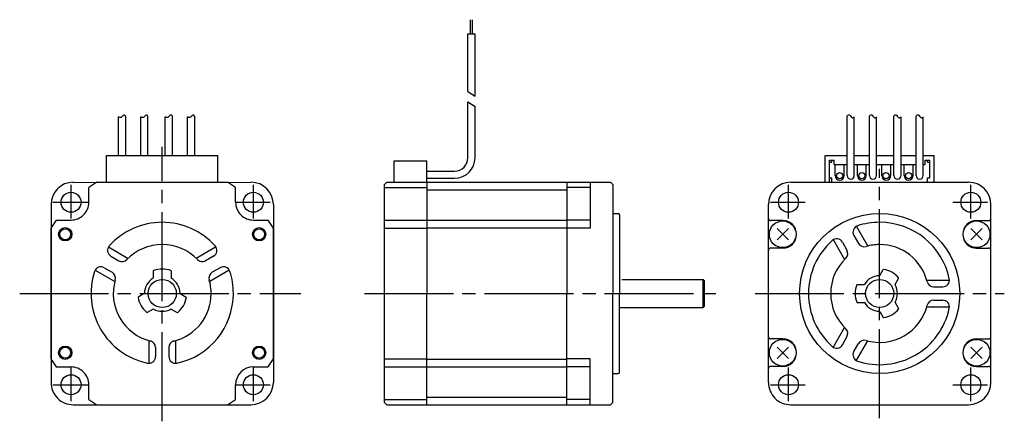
# Model space of a CAD drawing. Extents: x -193 to 28, y -29 to 62.
import ezdxf

# ---------------------------------------------------------------- set-up
doc = ezdxf.new("R2010")
doc.units = 0
doc.header["$MEASUREMENT"] = 0
doc.header["$PDSIZE"] = -0.5
doc.linetypes.add('CENTER', pattern=[27, 20, -2, 3, -2])
doc.layers.get('0').update_dxf_attribs({"linetype": 'CONTINUOUS'})

# ---------------------------------------------------------------- blocks, each defined once
blk = doc.blocks.new('A$C493042FC')
for p, q in [((-92, 58.37), (-92, 61.53)), ((-91.53, 58.37), (-91.53, 61.53)), ((-92.57, 45.41), (-92.57, 58.37)), ((-92.57, 58.37), (-90.97, 58.37)), ((-90.97, 44.37), (-90.97, 58.37)), ((-92.57, 45.41), (-90.97, 44.37)), ((-92.57, 30.5), (-92.57, 43.1)), ((-92.57, 43.1), (-90.97, 42.06)), ((-90.97, 30.5), (-90.97, 42.06)), ((-171.1, 31), (-171.1, 39.68)), ((-169.5, 31), (-169.5, 39.83)), ((-166.1, 31), (-166.1, 39.68)), ((-164.5, 31), (-164.5, 39.83)), ((-160.6, 31), (-160.6, 39.68)), ((-159, 31), (-159, 39.83)), ((-155.6, 31), (-155.6, 39.68)), ((-154, 31), (-154, 39.83)), ((-7.3, 26.5), (-7.3, 39.83)), ((-5.7, 26.5), (-5.7, 39.68)), ((-2.3, 26.5), (-2.3, 39.83)), ((-0.7, 26.5), (-0.7, 39.68)), ((3.2, 26.5), (3.2, 39.83)), ((4.8, 26.5), (4.8, 39.68)), ((8.2, 26.5), (8.2, 39.83)), ((9.8, 26.5), (9.8, 39.68)), ((-173.8, 31), (-148.79, 31)), ((-173.8, 25), (-173.8, 31)), ((-148.79, 25), (-148.79, 31)), ((-12.25, 25), (-12.25, 31)), ((-12.25, 31), (-7.3, 31)), ((-5.7, 31), (-2.3, 31)), ((-0.7, 31), (3.2, 31)), ((4.8, 31), (8.2, 31)), ((9.8, 31), (12.25, 31)), ((12.25, 25), (12.25, 31)), ((-109.13, 29.8), (-101.83, 29.8)), ((-109.13, 25), (-109.13, 29.8)), ((-101.83, 25), (-101.83, 29.8)), ((-11.25, 25), (-11.25, 30)), ((-11.25, 30), (-10.25, 30)), ((-11.25, 29.5), (-10.75, 29.5)), ((-10.75, 29.5), (-10.75, 30)), ((-10.25, 29), (-10.25, 30)), ((-10.25, 29), (-7.3, 29)), ((-10, 26.5), (-10, 29)), ((-8, 26.5), (-8, 29)), ((-5.7, 29), (-2.3, 29)), ((-5, 26.5), (-5, 29)), ((-3, 26.5), (-3, 29)), ((-0.7, 29), (3.2, 29)), ((0.5, 26.5), (0.5, 29)), ((2.5, 26.5), (2.5, 29)), ((4.8, 29), (8.2, 29)), ((5.5, 26.5), (5.5, 29)), ((7.5, 26.5), (7.5, 29)), ((9.8, 29), (10.25, 29)), ((10.25, 30), (11.25, 30)), ((10.25, 29), (10.25, 30)), ((10.75, 29.5), (10.75, 30)), ((10.75, 29.5), (11.25, 29.5)), ((11.25, 26), (11.25, 30)), ((-101.83, 27.5), (-95.57, 27.5)), ((-181.42, 24.97), (-141.3, 25)), ((-176, 25), (-161.3, 25)), ((-161.3, 25), (-146.6, 25)), ((-110.8, 25), (-111.3, 24.5)), ((-111.3, -24.5), (-111.3, 24.5)), ((-110.8, 25), (-60.5, 25)), ((-101.83, 25.9), (-95.57, 25.9)), ((-101.83, 25), (-101.83, 0)), ((-70.32, 25), (-70.32, 0)), ((-65.06, 25), (-65.06, 14.7)), ((-60.5, 25), (-60, 24.5)), ((-60, 24.5), (-60, 0)), ((-20, 25), (20, 25)), ((-11.25, 26), (-10.75, 26)), ((-10.75, 25), (-10.75, 26)), ((10.75, 25), (10.75, 26)), ((10.75, 26), (11.25, 26)), ((-177.8, 20.5), (-177.8, 23.85)), ((-144.8, 20.5), (-144.8, 23.85)), ((-111.3, 23.85), (-101.83, 23.85)), ((-101.83, 23.32), (-70.32, 23.32)), ((-65.06, 23.85), (-70.32, 23.85)), ((-186.3, 20), (-186.3, -20)), ((-136.3, 20), (-136.3, -20)), ((-25, -20), (-25, 20)), ((25, -20), (25, 20)), ((-60, 18), (-58.76, 18)), ((-185.15, 16.5), (-181.8, 16.5)), ((-140.8, 16.5), (-137.45, 16.5)), ((-111.3, 16.5), (-101.83, 16.5)), ((-101.83, 16.5), (-70.32, 16.5)), ((-65.06, 16.5), (-70.32, 16.5)), ((-58.46, 17.7), (-58.46, 0)), ((-21.8, 16.4), (-24.5, 16.4)), ((21.8, 16.4), (24.5, 16.4)), ((-186.3, 0), (-186.3, 14.7)), ((-136.3, 0), (-136.3, 14.7)), ((-111.3, 14.7), (-101.83, 14.7)), ((-101.83, 14.79), (-70.32, 14.79)), ((-65.06, 14.7), (-70.32, 14.7)), ((-20.53, 14.57), (-23.07, 12.03)), ((-20.53, 12.03), (-23.07, 14.57)), ((-5.24, 15.08), (-2.69, 10.67)), ((20.53, 12.03), (23.07, 14.57)), ((20.53, 14.57), (23.07, 12.03)), ((-10.46, 12.11), (-7.89, 7.67)), ((-8.39, 11.54), (-7.37, 9.76)), ((-5.79, 13.04), (-4.77, 11.26)), ((-173.41, 10.46), (-168.97, 7.89)), ((-149.19, 10.46), (-153.63, 7.89)), ((-21.78, 10.2), (-24.5, 10.2)), ((21.78, 10.2), (24.5, 10.2)), ((-172.84, 8.39), (-171.06, 7.37)), ((-149.76, 8.39), (-151.54, 7.37)), ((-176.41, 5.26), (-171.97, 2.69)), ((-174.34, 5.79), (-172.56, 4.77)), ((-163.3, 5.05), (-163.3, 3.52)), ((-159.3, 5.05), (-159.3, 3.52)), ((-146.22, 5.24), (-150.63, 2.69)), ((-148.26, 5.79), (-150.04, 4.77)), ((0.03, 4.05), (0.8, 5.38)), ((-57.96, 3.17), (-39.7, 3.17)), ((-39.7, -3.18), (-39.7, 3.17)), ((-39.7, 3.17), (-39.4, 2.87)), ((-39.4, -2.87), (-39.4, 2.87)), ((3.49, 2.05), (4.26, 3.38)), ((10.58, 3), (15.72, 3)), ((-186.3, -14.7), (-186.3, 0)), ((-136.3, -14.7), (-136.3, 0)), ((-101.83, -25), (-101.83, 0)), ((-70.32, -25), (-70.32, 0)), ((-60, -24.5), (-60, 0)), ((-58.46, -17.7), (-58.46, 0)), ((-5.05, 2), (-3.52, 2)), ((12.13, 1.5), (14.19, 1.5)), ((-165.35, -0.03), (-166.68, -0.8)), ((-157.25, -0.03), (-155.92, -0.8)), ((-5.05, -2), (-3.52, -2)), ((3.49, -2.05), (4.26, -3.38)), ((12.13, -1.5), (14.19, -1.5)), ((-163.35, -3.49), (-164.68, -4.26)), ((-159.25, -3.49), (-157.92, -4.26)), ((-58.46, -3.18), (-39.7, -3.18)), ((-39.7, -3.18), (-39.4, -2.88)), ((0.03, -4.05), (0.8, -5.38)), ((10.58, -3), (15.72, -3)), ((-10.46, -12.11), (-7.89, -7.67)), ((-164.3, -10.58), (-164.3, -15.72)), ((-158.3, -10.58), (-158.3, -15.72)), ((-21.78, -10.2), (-24.5, -10.2)), ((-8.39, -11.54), (-7.37, -9.76)), ((-5.26, -15.11), (-2.69, -10.67)), ((21.78, -10.2), (24.5, -10.2)), ((-162.8, -12.13), (-162.8, -14.19)), ((-159.8, -12.13), (-159.8, -14.19)), ((-20.53, -12.03), (-23.07, -14.57)), ((-20.53, -14.57), (-23.07, -12.03)), ((-5.79, -13.04), (-4.77, -11.26)), ((20.53, -14.57), (23.07, -12.03)), ((20.53, -12.03), (23.07, -14.57)), ((-111.3, -14.7), (-101.83, -14.7)), ((-101.83, -14.79), (-70.32, -14.79)), ((-65.06, -14.7), (-70.32, -14.7)), ((-65.06, -25), (-65.06, -14.7)), ((-185.15, -16.5), (-181.8, -16.5)), ((-140.8, -16.5), (-137.45, -16.5)), ((-111.3, -16.5), (-101.83, -16.5)), ((-101.83, -16.5), (-70.32, -16.5)), ((-65.06, -16.5), (-70.32, -16.5)), ((-21.8, -16.4), (-24.5, -16.4)), ((21.8, -16.4), (24.5, -16.4)), ((-60, -18), (-58.76, -18)), ((-177.8, -23.85), (-177.8, -20.5)), ((-144.8, -23.85), (-144.8, -20.5)), ((-111.3, -23.85), (-101.83, -23.85)), ((-101.83, -23.32), (-70.32, -23.32)), ((-65.06, -23.85), (-70.32, -23.85)), ((-181.3, -25), (-141.3, -25)), ((-176, -25), (-161.3, -25)), ((-161.3, -25), (-146.6, -25)), ((-110.8, -25), (-111.3, -24.5)), ((-110.8, -25), (-60.5, -25)), ((-60.5, -25), (-60, -24.5)), ((-20, -25), (20, -25))]:
    blk.add_line(p, q)
at = {"linetype": 'CENTER'}
for p, q in [((-161.3, -28.72), (-161.3, 32.96)), ((0, -28.02), (0, 28.02)), ((-181.8, 16.84), (-181.8, 24.39)), ((-140.8, 16.84), (-140.8, 24.39)), ((-20.5, 16.84), (-20.5, 24.39)), ((20.5, 16.84), (20.5, 24.39)), ((-185.86, 20.5), (-178.04, 20.5)), ((-144.86, 20.5), (-137.04, 20.5)), ((-24.56, 20.5), (-16.75, 20.5)), ((16.44, 20.5), (24.25, 20.5)), ((-193.34, 0), (-130.1, 0)), ((-115.84, 0), (-36.76, 0)), ((-28.02, 0), (28.02, 0)), ((-181.8, -24.16), (-181.8, -16.61)), ((-140.8, -24.16), (-140.8, -16.61)), ((-20.5, -24.16), (-20.5, -16.61)), ((20.5, -24.16), (20.5, -16.61)), ((-185.86, -20.5), (-178.04, -20.5)), ((-144.86, -20.5), (-137.04, -20.5)), ((-24.56, -20.5), (-16.75, -20.5)), ((16.44, -20.5), (24.25, -20.5))]:
    blk.add_line(p, q, dxfattribs=at)
for centre, radius in [((-9, 26.5), 0.7), ((-4, 26.5), 0.7), ((1.41, 26.5), 0.7), ((6.5, 26.5), 0.7), ((-181.8, 20.5), 2.25), ((-140.8, 20.5), 2.25), ((-20.5, 20.5), 2.25), ((20.5, 20.5), 2.25), ((0, 0), 18), ((-21.8, 13.3), 3), ((21.8, 13.3), 3), ((-183.1, 13.3), 1.5), ((-183.1, 13.3), 1.23), ((-139.5, 13.3), 1.5), ((-139.5, 13.3), 1.23), ((-161.3, 0), 3.17), ((0, 0), 3.17), ((-21.8, -13.3), 3), ((21.8, -13.3), 3), ((-183.1, -13.3), 1.5), ((-183.1, -13.3), 1.23), ((-139.5, -13.3), 1.5), ((-139.5, -13.3), 1.23), ((-181.8, -20.5), 2.25), ((-140.8, -20.5), 2.25), ((-20.5, -20.5), 2.25), ((20.5, -20.5), 2.25)]:
    blk.add_circle(centre, radius)
for centre, radius, start, end in [((-95.57, 30.5), 4.6, 270, 0), ((-95.57, 30.5), 3, 270, 0), ((-181.3, 20), 5, 90, 179.9999), ((-161.3, 0), 29, 120.4503, 124.6781), ((-161.3, 0), 29, 55.3219, 59.5497), ((-141.3, 20), 5, 0, 90), ((-20, 20), 5, 90, 179.9999), ((-9, 26.5), 1, 179.9999, 359.9998), ((-6.5, 26.5), 0.8, 180, 0), ((-4, 26.5), 1, 179.9999, 359.9998), ((-1.5, 26.5), 0.8, 180, 0), ((1.5, 26.5), 1, 179.9999, 359.9998), ((4, 26.5), 0.8, 180, 0), ((6.5, 26.5), 1, 179.9999, 359.9998), ((9, 26.5), 0.8, 180, 0), ((20, 20), 5, 0, 90), ((-181.8, 20.5), 4, 269.9998, 0), ((-140.8, 20.5), 4, 179.9999, 270), ((-58.76, 17.7), 0.3, 0, 90), ((-161.3, 0), 29, 145.3219, 149.5497), ((-161.3, 0), 16, 41.9403, 138.0595), ((-161.3, 0), 29, 30.4503, 34.6781), ((-24.5, 16.9), 0.5, 180, 270), ((-21.8, 13.3), 3.1, 270, 90), ((0, 0), 16, 90, 108.0592), ((0, 0), 16, 11.9406, 89.9999), ((21.8, 13.3), 3.1, 90, 270), ((24.5, 16.9), 0.5, 270, 0), ((-4.5, 13.79), 1.5, 108.0572, 210.0008), ((0, 0), 16, 131.9403, 228.0595), ((-9.69, 10.79), 1.5, 29.9993, 131.9392), ((-3.47, 12.01), 1.5, 210.0002, 286.1135), ((-172.09, 9.69), 1.5, 138.0607, 240.0007), ((-161.3, 0), 11, 43.8863, 136.1134), ((-150.51, 9.69), 1.5, 299.9993, 41.9392), ((-24.5, 9.7), 0.5, 90, 180), ((-8.67, 9.01), 1.5, 313.8879, 29.999), ((0, 0), 11, 90, 106.1134), ((0, 0), 11, 13.8866, 89.9999), ((24.5, 9.7), 0.5, 0, 90), ((-170.31, 8.67), 1.5, 240, 316.1135), ((-152.29, 8.67), 1.5, 223.8879, 299.999), ((0, 0), 11, 133.8863, 226.1134), ((-161.3, 0), 16, 161.9407, 258.0593), ((-175.09, 4.5), 1.5, 59.9988, 161.9428), ((-173.31, 3.47), 1.5, 343.886, 59.9996), ((-163.2, 5.05), 0.1, 110.6033, 180.0071), ((-161.3, 0), 5.5, 69.3993, 110.6006), ((-159.4, 5.05), 0.1, 359.9928, 69.3968), ((-149.29, 3.47), 1.5, 120.0002, 196.1135), ((-147.51, 4.5), 1.5, 18.0572, 120.0008), ((-161.3, 0), 16, 360, 18.0592), ((0.88, 5.33), 0.1, 80.6004, 150.0011), ((0, 0), 5.5, 39.3996, 80.6008), ((-161.3, 0), 11, 163.8865, 256.1133), ((-161.3, 0), 4, 120.8099, 179.1912), ((-163.4, 3.52), 0.1, 300.8216, 0.023), ((-159.2, 3.52), 0.1, 179.9768, 239.1782), ((-161.3, 0), 4, 0.8109, 59.1901), ((-161.3, 0), 11, 360, 16.1134), ((0, 0), 4, 90.8109, 149.1901), ((-0.06, 4.1), 0.1, 270.7947, 329.9915), ((4.17, 3.43), 0.1, 330.0002, 39.3989), ((12.13, 3), 1.5, 193.8866, 270), ((14.19, 3), 1.5, 270, 11.9406), ((-165.4, 0.06), 0.1, 299.9942, 359.1774), ((-157.2, 0.06), 0.1, 180.7947, 239.9915), ((0, 0), 5.5, 159.3993, 200.6006), ((-5.05, 1.9), 0.1, 89.9928, 159.3968), ((-3.52, 2.1), 0.1, 269.9768, 329.1782), ((3.58, 2), 0.1, 150.0002, 209.191), ((0, 0), 4, 330.8113, 29.1901), ((-166.63, -0.88), 0.1, 120.0001, 189.4014), ((-161.3, 0), 5.5, 189.4002, 230.6013), ((-161.3, 0), 11, 283.8866, 359.9999), ((-161.3, 0), 16, 281.9405, 359.9999), ((-161.3, 0), 5.5, 309.3996, 350.6008), ((-155.97, -0.88), 0.1, 350.6004, 60.0011), ((-5.05, -1.9), 0.1, 200.6033, 270.0071), ((-3.52, -2.1), 0.1, 30.8216, 90.023), ((0, 0), 4, 210.8099, 269.1912), ((3.58, -2), 0.1, 150.8112, 209.9987), ((12.13, -3), 1.5, 89.9999, 166.1134), ((14.19, -3), 1.5, 348.0593, 89.9999), ((-164.73, -4.17), 0.1, 230.5998, 299.9996), ((-163.3, -3.58), 0.1, 60.8112, 119.9987), ((-161.3, 0), 4, 240.8113, 299.1901), ((-159.3, -3.58), 0.1, 60.0002, 119.191), ((-157.87, -4.17), 0.1, 240.0002, 309.3989), ((0, 0), 16, 251.9407, 348.0593), ((0, 0), 11, 253.8865, 346.1133), ((-0.06, -4.1), 0.1, 29.9942, 89.1774), ((0, 0), 5.5, 279.4002, 320.6013), ((4.17, -3.43), 0.1, 320.5999, 29.9996), ((0.88, -5.33), 0.1, 210.0001, 279.4014), ((-8.67, -9.01), 1.5, 330, 46.1135), ((-164.3, -12.13), 1.5, 359.9999, 76.1134), ((-158.3, -12.13), 1.5, 103.8866, 180), ((-24.5, -9.7), 0.5, 180, 270), ((-21.8, -13.3), 3.1, 270, 90), ((-3.47, -12.01), 1.5, 73.886, 149.9996), ((21.8, -13.3), 3.1, 90, 270), ((24.5, -9.7), 0.5, 270, 0), ((-9.69, -10.79), 1.5, 228.0607, 330.0007), ((-4.5, -13.79), 1.5, 149.9988, 251.9428), ((-161.3, 0), 29, 210.4503, 214.6781), ((-164.3, -14.19), 1.5, 258.0593, 359.9999), ((-158.3, -14.19), 1.5, 180, 281.9405), ((-161.3, 0), 29, 325.3218, 329.5496), ((-181.8, -20.5), 4, 359.9998, 90), ((-140.8, -20.5), 4, 90, 180), ((-58.76, -17.7), 0.3, 270, 0), ((-24.5, -16.9), 0.5, 90, 180), ((24.5, -16.9), 0.5, 0, 90), ((-181.3, -20), 5, 179.9999, 270), ((-141.3, -20), 5, 270, 0), ((-20, -20), 5, 179.9999, 270), ((20, -20), 5, 270, 0), ((-161.3, 0), 29, 235.3219, 239.5497), ((-161.3, 0), 29, 300.4502, 304.678)]:
    blk.add_arc(centre, radius, start, end)
for points in [[(-169.5, 39.81), (-169.53, 40.04), (-170.06, 40.24), (-170.39, 39.48), (-170.94, 39.53), (-171.1, 39.68)], [(-164.5, 39.81), (-164.53, 40.04), (-165.06, 40.24), (-165.39, 39.48), (-165.94, 39.53), (-166.1, 39.68)], [(-159, 39.81), (-159.03, 40.04), (-159.56, 40.24), (-159.89, 39.48), (-160.44, 39.53), (-160.6, 39.68)], [(-154, 39.81), (-154.03, 40.04), (-154.56, 40.24), (-154.89, 39.48), (-155.44, 39.53), (-155.6, 39.68)], [(-7.3, 39.81), (-7.27, 40.04), (-6.77, 40.41), (-6.31, 39.46), (-5.97, 39.46), (-5.7, 39.68)], [(-2.3, 39.79), (-2.27, 40.02), (-1.77, 40.39), (-1.31, 39.44), (-0.97, 39.44), (-0.7, 39.65)], [(3.2, 39.79), (3.23, 40.02), (3.73, 40.39), (4.19, 39.44), (4.53, 39.44), (4.8, 39.65)], [(8.2, 39.79), (8.23, 40.02), (8.73, 40.39), (9.19, 39.44), (9.53, 39.44), (9.8, 39.65)]]:
    blk.add_open_spline(points, degree=3, knots=[0.344403, 0.344403, 0.344403, 0.344403, 1.155355, 2.16363, 2.869307, 2.869307, 2.869307, 2.869307])
blk.add_point((-161.3, 3.17))

msp = doc.modelspace()

# ---------------------------------------------------------------- block references
msp.add_blockref('A$C493042FC', (0, 0))

doc.saveas('drawing.dxf')
